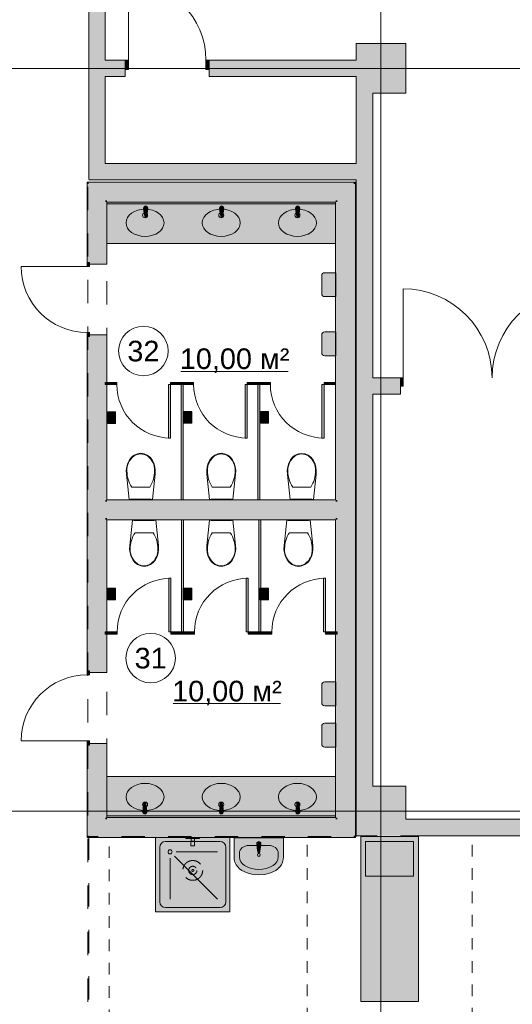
# Model space of a CAD drawing. Header units: millimetres. Extents: x -14761 to 157739, y -22400 to 107990.
# Tile 236 of 256: x 76623 to 82591, y 51657 to 63590. Entities that reach past the tile are written whole.
import ezdxf

# ---------------------------------------------------------------- set-up
doc = ezdxf.new("R2010")
doc.units = ezdxf.units.MM
doc.header["$MEASUREMENT"] = 0
for name, pattern in [('короткая штриховая', [282.222222, 141.111111, -141.111111]), ('Невидимая', [391.222223, 282.222223, -109]), ('Штриховая', [564.444447, 282.222223, -282.222223])]:
    doc.linetypes.add(name, pattern=pattern)
for name, color, linetype in [('Интерьер - Мебель', 7, 'Continuous'), ('Интерьер - Оборудование', 7, 'Continuous'), ('Интерьер - Сантехника', 7, 'Continuous'), ('Конструктив - Колонны', 7, 'Continuous'), ('Конструктив - Стены Блок 200 нов', 7, 'Continuous'), ('Конструктив - Стены Внутр сущ.', 7, 'Continuous'), ('Элемент Модели - Зона', 7, 'Continuous'), ('Элемент Модели - Оси', 7, 'Continuous')]:
    doc.layers.add(name, color=color, linetype=linetype)
doc.styles.add('СГЕНЕРИР_СТИЛЬ_1', font='txt')

msp = doc.modelspace()

# ---------------------------------------------------------------- hatches: boundary and pattern name
at = {"layer": 'Интерьер - Мебель', "linetype": 'Continuous', "lineweight": 0, "true_color": 0xffffff}
for points in [[(80754, 51691), (81454, 51691), (81454, 53691), (80754, 53691)], [(80814, 53211), (81394, 53211), (81394, 53631), (80814, 53631)]]:
    msp.add_hatch(color=7, dxfattribs=at).paths.add_polyline_path(points)
at = {"layer": 'Интерьер - Оборудование', "linetype": 'Continuous', "lineweight": 0, "true_color": 0xe5e5e5}
for points in [[(78125, 61309), (78129, 61267, 0.12102), (78132, 61258), (78139, 61205, 0.882566), (78161, 61205), (78168, 61258, 0.12102), (78171, 61267), (78175, 61309, 1)], [(79045, 61309), (79049, 61267, 0.12102), (79052, 61258), (79059, 61205, 0.882566), (79081, 61205), (79088, 61258, 0.12102), (79091, 61267), (79095, 61309, 1)], [(79965, 61309), (79969, 61267, 0.12102), (79972, 61258), (79979, 61205, 0.882566), (80001, 61205), (80008, 61258, 0.12102), (80011, 61267), (80015, 61309, 1)], [(78114, 53990, 1), (78164, 53990), (78160, 54032, 0.12102), (78157, 54041), (78150, 54094, 0.882566), (78128, 54094), (78121, 54041, 0.12102), (78118, 54032)], [(79042, 53990, 1), (79092, 53990), (79088, 54032, 0.12102), (79085, 54041), (79078, 54094, 0.882566), (79056, 54094), (79049, 54041, 0.12102), (79046, 54032)], [(79967, 53990, 1), (80017, 53990), (80013, 54032, 0.12102), (80010, 54041), (80003, 54094, 0.882566), (79981, 54094), (79975, 54041, 0.12102), (79971, 54032)], [(79495, 53605), (79499, 53563, 0.12102), (79502, 53554), (79509, 53501, 0.882566), (79531, 53501), (79538, 53554, 0.12102), (79541, 53563), (79545, 53605, 1)]]:
    msp.add_hatch(color=254, dxfattribs=at).paths.add_polyline_path(points)
at = {"layer": 'Интерьер - Оборудование', "linetype": 'Continuous', "lineweight": 0, "true_color": 0x7f7f7f}
for points in [[(77660, 59195), (77660, 59170), (77800, 59170), (77800, 59195)], [(78450, 59195), (78450, 59170), (78590, 59170), (78590, 59195)], [(78590, 59195), (78590, 59170), (78730, 59170), (78730, 59195)], [(79380, 59195), (79380, 59170), (79520, 59170), (79520, 59195)], [(79520, 59195), (79520, 59170), (79660, 59170), (79660, 59195)], [(80310, 59195), (80310, 59170), (80450, 59170), (80450, 59195)], [(78425, 59170), (78425, 58520), (78450, 58520), (78450, 59170)], [(78578, 57770), (78603, 57770), (78603, 59170), (78578, 59170)], [(79355, 59170), (79355, 58520), (79380, 58520), (79380, 59170)], [(79508, 57770), (79533, 57770), (79533, 59170), (79508, 59170)], [(80285, 59170), (80285, 58520), (80310, 58520), (80310, 59170)], [(78584, 57530), (78584, 56170), (78609, 56170), (78609, 57530)], [(79521, 57530), (79521, 56170), (79546, 56170), (79546, 57530)], [(78428, 56170), (78453, 56170), (78453, 56820), (78428, 56820)], [(79365, 56170), (79390, 56170), (79390, 56820), (79365, 56820)], [(80302, 56170), (80327, 56170), (80327, 56820), (80302, 56820)], [(77660, 56145), (77803, 56145), (77803, 56170), (77660, 56170)], [(78453, 56145), (78597, 56145), (78597, 56170), (78453, 56170)], [(78597, 56145), (78740, 56145), (78740, 56170), (78597, 56170)], [(79390, 56145), (79533, 56145), (79533, 56170), (79390, 56170)], [(79533, 56145), (79677, 56145), (79677, 56170), (79533, 56170)], [(80327, 56145), (80470, 56145), (80470, 56170), (80327, 56170)]]:
    msp.add_hatch(color=8, dxfattribs=at).paths.add_polyline_path(points)
at = {"layer": 'Интерьер - Сантехника', "linetype": 'Continuous', "lineweight": 0, "true_color": 0xffffff}
for points in [[(77680, 60879), (80450, 60879), (80450, 61379), (77680, 61379)], [(80452, 60234), (80452, 60524), (80319, 60524, 0.414214), (80282, 60488), (80282, 60270, 0.414214), (80319, 60234)], [(80452, 59516), (80452, 59806), (80319, 59806, 0.414214), (80282, 59770), (80282, 59553, 0.414214), (80319, 59516)], [(77785, 58838), (77690, 58838), (77690, 58833), (77682, 58833), (77682, 58838), (77680, 58838), (77680, 58698), (77682, 58698), (77682, 58703), (77690, 58703), (77690, 58698), (77785, 58698)], [(78708, 58840), (78613, 58840), (78613, 58835), (78605, 58835), (78605, 58840), (78603, 58840), (78603, 58700), (78605, 58700), (78605, 58705), (78613, 58705), (78613, 58700), (78708, 58700)], [(79638, 58840), (79543, 58840), (79543, 58835), (79535, 58835), (79535, 58840), (79533, 58840), (79533, 58700), (79535, 58700), (79535, 58705), (79543, 58705), (79543, 58700), (79638, 58700)], [(77785, 56700), (77690, 56700), (77690, 56695), (77682, 56695), (77682, 56700), (77680, 56700), (77680, 56560), (77682, 56560), (77682, 56565), (77690, 56565), (77690, 56560), (77785, 56560)], [(78708, 56701), (78613, 56701), (78613, 56696), (78605, 56696), (78605, 56701), (78603, 56701), (78603, 56561), (78605, 56561), (78605, 56566), (78613, 56566), (78613, 56561), (78708, 56561)], [(79638, 56701), (79543, 56701), (79543, 56696), (79535, 56696), (79535, 56701), (79533, 56701), (79533, 56561), (79535, 56561), (79535, 56566), (79543, 56566), (79543, 56561), (79638, 56561)], [(80452, 55275), (80452, 55565), (80319, 55565, 0.414214), (80282, 55529), (80282, 55311, 0.414214), (80319, 55275)], [(80452, 54775), (80452, 55065), (80319, 55065, 0.414214), (80282, 55028), (80282, 54811, 0.414214), (80319, 54775)], [(77680, 54420), (77680, 53920), (80450, 53920), (80450, 54420)], [(78270, 53680), (78270, 52780), (79170, 52780), (79170, 53680)], [(78637, 53680), (78637, 53665), (78700, 53665), (78700, 53635), (78698, 53635), (78698, 53580), (78742, 53580), (78742, 53635), (78740, 53635), (78740, 53665), (78803, 53665), (78803, 53680)], [(79220, 53675), (79220, 53446), (79223, 53412), (79231, 53380), (79245, 53349), (79264, 53322), (79288, 53298), (79315, 53279), (79380, 53249), (79449, 53231), (79520, 53225), (79591, 53231), (79660, 53249), (79725, 53279), (79752, 53298), (79775, 53322), (79794, 53349), (79808, 53380), (79817, 53412), (79820, 53446), (79820, 53675)]]:
    msp.add_hatch(color=7, dxfattribs=at).paths.add_polyline_path(points)
at = {"layer": 'Конструктив - Колонны', "linetype": 'Continuous', "lineweight": 0, "true_color": 0x000000}
for points in [[(80700, 63300), (80700, 63100), (80900, 63100), (80900, 62900), (80900, 62700), (81300, 62700), (81300, 63300)], [(80900, 63100), (80700, 62900), (80900, 62900)], [(80900, 63100), (80700, 63100), (80700, 62900)], [(80900, 62900), (80700, 62900), (80700, 62700), (80900, 62700)], [(80700, 54300), (80700, 53700), (80900, 53900), (80900, 54300)], [(81300, 54300), (80900, 54300), (80900, 53900), (81300, 53900)], [(80900, 53900), (80700, 53700), (80900, 53700)], [(80900, 53900), (80900, 53700), (81300, 53700), (81300, 53900)]]:
    msp.add_hatch(color=18, dxfattribs=at).paths.add_polyline_path(points)
at = {"layer": 'Конструктив - Стены Блок 200 нов', "linetype": 'Continuous', "lineweight": 0, "true_color": 0x000000}
for points in [[(77440, 61619), (77460, 61599), (77460, 61619)], [(77440, 61599), (77460, 61599), (77440, 61619)], [(77460, 61599), (77440, 61599), (77440, 60649), (77460, 60649)], [(80670, 61619), (77460, 61619), (77460, 61599), (80670, 61599)], [(77460, 61599), (77660, 61399), (77660, 61599)], [(77660, 61399), (77460, 61599), (77460, 61399)], [(77660, 61599), (77660, 61399), (80470, 61399), (80470, 61599)], [(80470, 61599), (80470, 61399), (80670, 61599)], [(80470, 61399), (80670, 61399), (80670, 61599)], [(80670, 61619), (80670, 61599), (80690, 61619)], [(80670, 61599), (80690, 61599), (80690, 61619)], [(80690, 61599), (80670, 61599), (80670, 53700), (80690, 53700)], [(77460, 60649), (77470, 60649), (77660, 60649), (77660, 61399), (77460, 61399)], [(77660, 61399), (77680, 61379), (77680, 61399)], [(77680, 61379), (77660, 61399), (77660, 61379)], [(77660, 61379), (77660, 60649), (77680, 60649), (77680, 61379)], [(80450, 61399), (77680, 61399), (77680, 61379), (80450, 61379)], [(80450, 61399), (80450, 61379), (80470, 61399)], [(80450, 61379), (80470, 61379), (80470, 61399)], [(80470, 57770), (80470, 61379), (80450, 61379), (80450, 57770)], [(80670, 57750), (80670, 61399), (80470, 61399), (80470, 57750)], [(77680, 60629), (77680, 60649), (77660, 60649), (77470, 60649), (77470, 60629)], [(77460, 59749), (77440, 59749), (77440, 55699), (77460, 55699)], [(77460, 57750), (77660, 57750), (77660, 59749), (77470, 59749), (77460, 59749)], [(77680, 59749), (77680, 59769), (77470, 59769), (77470, 59749), (77660, 59749)], [(77660, 57770), (77680, 57770), (77680, 59749), (77660, 59749)], [(77680, 57750), (77680, 57770), (77660, 57770), (77660, 57750)], [(80450, 57770), (77680, 57770), (77680, 57750), (80450, 57750)], [(80470, 57750), (80470, 57770), (80450, 57770), (80450, 57750)], [(77660, 57550), (77660, 57750), (77460, 57750), (77460, 57550)], [(77680, 57550), (77680, 57750), (77660, 57750), (77660, 57550)], [(77680, 57550), (80450, 57550), (80450, 57750), (77680, 57750)], [(80470, 57550), (80470, 57750), (80450, 57750), (80450, 57550)], [(80670, 57550), (80670, 57750), (80470, 57750), (80470, 57550)], [(77460, 55699), (77470, 55699), (77660, 55699), (77660, 57550), (77460, 57550)], [(77680, 57530), (77680, 57550), (77660, 57550), (77660, 57530)], [(77680, 57530), (77660, 57530), (77660, 55699), (77680, 55699)], [(77680, 57530), (80450, 57530), (80450, 57550), (77680, 57550)], [(80470, 57530), (80470, 57550), (80450, 57550), (80450, 57530)], [(80470, 53920), (80470, 57530), (80450, 57530), (80450, 53920)], [(80670, 53900), (80670, 57550), (80470, 57550), (80470, 53900)], [(77680, 55699), (77660, 55699), (77470, 55699), (77470, 55679), (77680, 55679)], [(77440, 53700), (77460, 53700), (77460, 54799), (77440, 54799)], [(77460, 54799), (77460, 53900), (77660, 53900), (77660, 54799), (77470, 54799)], [(77680, 54819), (77470, 54819), (77470, 54799), (77660, 54799), (77680, 54799)], [(77660, 54799), (77660, 53920), (77680, 53920), (77680, 54799)], [(77660, 53900), (77460, 53700), (77660, 53700)], [(77460, 53900), (77460, 53700), (77660, 53900)], [(77680, 53920), (77660, 53900), (77680, 53900)], [(77660, 53920), (77660, 53900), (77680, 53920)], [(80470, 53900), (77660, 53900), (77660, 53700), (80470, 53700)], [(80450, 53920), (77680, 53920), (77680, 53900), (80450, 53900)], [(80470, 53920), (80450, 53920), (80470, 53900)], [(80450, 53900), (80470, 53900), (80450, 53920)], [(80670, 53900), (80470, 53900), (80670, 53700)], [(80470, 53700), (80670, 53700), (80470, 53900)], [(77460, 53700), (77440, 53680), (77460, 53680)], [(77460, 53700), (77440, 53700), (77440, 53680)], [(80670, 53700), (77460, 53700), (77460, 53680), (80670, 53680)], [(80690, 53700), (80670, 53700), (80690, 53680)], [(80670, 53700), (80670, 53680), (80690, 53680)]]:
    msp.add_hatch(color=18, dxfattribs=at).paths.add_polyline_path(points)
at = {"layer": 'Конструктив - Стены Блок 200 нов', "linetype": 'Continuous', "lineweight": 0, "true_color": 0x7f7f7f}
for points in [[(77440, 60649), (77440, 60599), (77470, 60599), (77470, 60649)], [(77470, 59749), (77470, 59799), (77440, 59799), (77440, 59749)], [(77470, 55699), (77440, 55699), (77440, 55649), (77470, 55649)], [(77440, 54799), (77470, 54799), (77470, 54849), (77440, 54849)]]:
    msp.add_hatch(color=8, dxfattribs=at).paths.add_polyline_path(points)
at = {"layer": 'Конструктив - Стены Внутр сущ.', "linetype": 'Continuous', "lineweight": 0, "true_color": 0x000000}
for points in [[(77660, 61849), (77660, 67850), (77460, 67850), (77460, 61849)], [(77455, 63100), (77455, 62900), (77460, 62900), (77460, 63100)], [(77660, 63100), (77660, 62900), (77900, 62900), (77900, 63100)], [(80700, 63100), (78920, 63100), (78920, 62900), (80700, 62900)], [(80700, 54300), (80900, 54300), (80900, 62700), (80700, 62700)], [(77660, 61849), (77460, 61649), (77660, 61649)], [(77460, 61849), (77460, 61649), (77660, 61849)], [(77660, 61649), (80700, 61649), (80700, 61849), (77660, 61849)], [(80900, 59250), (80900, 59050), (81235, 59050), (81235, 59250)], [(81300, 53700), (89350, 53700), (89350, 53900), (81300, 53900)], [(80700, 53695), (80900, 53695), (80900, 53700), (80700, 53700)]]:
    msp.add_hatch(color=18, dxfattribs=at).paths.add_polyline_path(points)
at = {"layer": 'Конструктив - Стены Внутр сущ.', "linetype": 'Continuous', "lineweight": 0, "true_color": 0x7f7f7f}
for points in [[(77900, 63100), (77900, 62985), (77940, 62985), (77940, 63100)], [(78920, 62985), (78920, 63100), (78880, 63100), (78880, 62985)], [(81235, 59250), (81235, 59150), (81267, 59150), (81267, 59250)]]:
    msp.add_hatch(color=8, dxfattribs=at).paths.add_polyline_path(points)

# ---------------------------------------------------------------- linework, layer by layer
at = {"layer": 'Интерьер - Мебель', "color": 7, "linetype": 'короткая штриховая', "lineweight": 15}
for p, q in [((77708, 48633), (77708, 53700)), ((80105, 51191), (80105, 53700)), ((82104, 51191), (82104, 53700))]:
    msp.add_line(p, q, dxfattribs=at)
at = {"layer": 'Интерьер - Мебель', "color": 7, "linetype": 'Continuous', "lineweight": 15, "flags": 128}
for points in [[(80754, 51691), (81454, 51691), (81454, 53691), (80754, 53691)], [(80814, 53211), (81394, 53211), (81394, 53631), (80814, 53631)]]:
    msp.add_lwpolyline(points, close=True, dxfattribs=at)
at = {"layer": 'Интерьер - Оборудование', "color": 7, "linetype": 'Continuous', "lineweight": 15}
for p, q in [((78136, 61269), (78136, 61284)), ((78136, 61284), (78163, 61284)), ((78163, 61284), (78163, 61269)), ((79057, 61269), (79057, 61284)), ((79057, 61284), (79084, 61284)), ((79084, 61284), (79084, 61269)), ((79976, 61269), (79976, 61284)), ((79976, 61284), (80004, 61284)), ((80004, 61284), (80004, 61269)), ((78450, 59195), (78450, 59170)), ((78590, 59195), (78450, 59195)), ((78730, 59195), (78590, 59195)), ((78730, 59170), (78730, 59195)), ((79380, 59195), (79380, 59170)), ((79520, 59195), (79380, 59195)), ((79660, 59195), (79520, 59195)), ((79660, 59170), (79660, 59195)), ((78450, 59170), (78590, 59170)), ((78590, 59170), (78730, 59170)), ((79380, 59170), (79520, 59170)), ((79520, 59170), (79660, 59170)), ((78453, 56145), (78453, 56170)), ((78453, 56170), (78597, 56170)), ((78597, 56145), (78453, 56145)), ((78597, 56170), (78740, 56170)), ((78740, 56145), (78597, 56145)), ((78740, 56170), (78740, 56145)), ((79390, 56145), (79390, 56170)), ((79390, 56170), (79533, 56170)), ((79533, 56145), (79390, 56145)), ((79533, 56170), (79677, 56170)), ((79677, 56145), (79533, 56145)), ((79677, 56170), (79677, 56145)), ((78126, 54030), (78126, 54015)), ((78126, 54015), (78153, 54015)), ((78153, 54015), (78153, 54030)), ((79053, 54030), (79053, 54015)), ((79053, 54015), (79081, 54015)), ((79081, 54015), (79081, 54030)), ((79979, 54030), (79979, 54015)), ((79979, 54015), (80006, 54015)), ((80006, 54015), (80006, 54030)), ((79506, 53565), (79506, 53580)), ((79506, 53580), (79533, 53580)), ((79533, 53580), (79533, 53565))]:
    msp.add_line(p, q, dxfattribs=at)
at = {"layer": 'Интерьер - Оборудование', "color": 7, "linetype": 'Continuous', "lineweight": 15, "flags": 128}
for points in [[(78125, 61309), (78129, 61267, 0.12102), (78132, 61258), (78139, 61205, 0.882566), (78161, 61205), (78168, 61258, 0.12102), (78171, 61267), (78175, 61309, 1)], [(79045, 61309), (79049, 61267, 0.12102), (79052, 61258), (79059, 61205, 0.882566), (79081, 61205), (79088, 61258, 0.12102), (79091, 61267), (79095, 61309, 1)], [(79965, 61309), (79969, 61267, 0.12102), (79972, 61258), (79979, 61205, 0.882566), (80001, 61205), (80008, 61258, 0.12102), (80011, 61267), (80015, 61309, 1)], [(78114, 53990), (78118, 54032, -0.12102), (78121, 54041), (78128, 54094, -0.882566), (78150, 54094), (78157, 54041, -0.12102), (78160, 54032), (78164, 53990, -1)], [(79042, 53990), (79046, 54032, -0.12102), (79049, 54041), (79056, 54094, -0.882566), (79078, 54094), (79085, 54041, -0.12102), (79088, 54032), (79092, 53990, -1)], [(79967, 53990), (79971, 54032, -0.12102), (79975, 54041), (79981, 54094, -0.882566), (80003, 54094), (80010, 54041, -0.12102), (80013, 54032), (80017, 53990, -1)], [(79495, 53605), (79499, 53563, 0.12102), (79502, 53554), (79509, 53501, 0.882566), (79531, 53501), (79538, 53554, 0.12102), (79541, 53563), (79545, 53605, 1)]]:
    msp.add_lwpolyline(points, format="xyb", close=True, dxfattribs=at)
for points in [[(77660, 59195), (77660, 59170), (77800, 59170), (77800, 59195)], [(80310, 59195), (80310, 59170), (80450, 59170), (80450, 59195)], [(78425, 59170), (78425, 58520), (78450, 58520), (78450, 59170)], [(78578, 57770), (78603, 57770), (78603, 59170), (78578, 59170)], [(79355, 59170), (79355, 58520), (79380, 58520), (79380, 59170)], [(79508, 57770), (79533, 57770), (79533, 59170), (79508, 59170)], [(80285, 59170), (80285, 58520), (80310, 58520), (80310, 59170)], [(78584, 57530), (78609, 57530), (78609, 56170), (78584, 56170)], [(79521, 57530), (79546, 57530), (79546, 56170), (79521, 56170)], [(78428, 56170), (78428, 56820), (78453, 56820), (78453, 56170)], [(79365, 56170), (79365, 56820), (79390, 56820), (79390, 56170)], [(80302, 56170), (80302, 56820), (80327, 56820), (80327, 56170)], [(77660, 56145), (77660, 56170), (77803, 56170), (77803, 56145)], [(80327, 56145), (80327, 56170), (80470, 56170), (80470, 56145)]]:
    msp.add_lwpolyline(points, close=True, dxfattribs=at)
at = {"layer": 'Интерьер - Оборудование', "color": 7, "linetype": 'Continuous', "lineweight": 15}
for centre, radius, start, end in [((78150, 61269), 21.1, 212.771, 327.229), ((78150, 61269), 13.6, 180, 0), ((79070, 61269), 21.1, 212.771, 327.229), ((79070, 61269), 13.6, 180, 0), ((79990, 61269), 21.1, 212.771, 327.229), ((79990, 61269), 13.6, 180, 0), ((78450, 59170), 650, 180, 270), ((79380, 59170), 650, 180, 270), ((80310, 59170), 650, 180, 270), ((78453, 56170), 650, 90, 180), ((79390, 56170), 650, 90, 180), ((80327, 56170), 650, 90, 180), ((78139, 54030), 21.1, 32.771, 147.229), ((78139, 54030), 13.6, 0, 180), ((79067, 54030), 21.1, 32.771, 147.229), ((79067, 54030), 13.6, 0, 180), ((79992, 54030), 21.1, 32.771, 147.229), ((79992, 54030), 13.6, 0, 180), ((79520, 53565), 21.1, 212.771, 327.229), ((79520, 53565), 13.6, 180, 0)]:
    msp.add_arc(centre, radius, start, end, dxfattribs=at)
at = {"layer": 'Интерьер - Сантехника', "color": 7, "linetype": 'Continuous', "lineweight": 15}
for p, q in [((77680, 61379), (80450, 61379)), ((77680, 60879), (77680, 61379)), ((77680, 61359), (80450, 61359)), ((80450, 60879), (80450, 61379)), ((77680, 60879), (80450, 60879)), ((77682, 58838), (77682, 58698)), ((77690, 58838), (77690, 58698)), ((78605, 58840), (78605, 58700)), ((78613, 58840), (78613, 58700)), ((79535, 58840), (79535, 58700)), ((79543, 58840), (79543, 58700)), ((77981, 57926), (78090, 57926)), ((78090, 57926), (78199, 57926)), ((78956, 57926), (79065, 57926)), ((79065, 57926), (79174, 57926)), ((80040, 57925), (79931, 57925)), ((80149, 57925), (80040, 57925)), ((78021, 57373), (78130, 57373)), ((78130, 57373), (78239, 57373)), ((78956, 57373), (79065, 57373)), ((79065, 57373), (79174, 57373)), ((80000, 57373), (79891, 57373)), ((80109, 57373), (80000, 57373)), ((77682, 56700), (77682, 56560)), ((77690, 56700), (77690, 56560)), ((78605, 56701), (78605, 56561)), ((78613, 56701), (78613, 56561)), ((79535, 56701), (79535, 56561)), ((79543, 56701), (79543, 56561)), ((77680, 54420), (80450, 54420)), ((77680, 54420), (77680, 53920)), ((80450, 54420), (80450, 53920)), ((77680, 53940), (80450, 53940)), ((77680, 53920), (80450, 53920)), ((79050, 53630), (78390, 53630)), ((78700, 53665), (78740, 53665)), ((78700, 53635), (78740, 53635)), ((79639, 53583), (79401, 53583)), ((78320, 53560), (78320, 52900)), ((78520, 53505), (79020, 53505)), ((79120, 52900), (79120, 53560)), ((79285, 53492), (79285, 53446)), ((79755, 53492), (79755, 53446)), ((78445, 53430), (78445, 52930)), ((78498, 53452), (79020, 52930)), ((78390, 52830), (79050, 52830))]:
    msp.add_line(p, q, dxfattribs=at)
at = {"layer": 'Интерьер - Сантехника', "color": 7, "linetype": 'Continuous', "lineweight": 15, "flags": 128}
for points in [[(80452, 60234), (80319, 60234, -0.414214), (80282, 60270), (80282, 60488, -0.414214), (80319, 60524), (80452, 60524)], [(80452, 59516), (80319, 59516, -0.414214), (80282, 59553), (80282, 59770, -0.414214), (80319, 59806), (80452, 59806)], [(80452, 55275), (80319, 55275, -0.414214), (80282, 55311), (80282, 55529, -0.414214), (80319, 55565), (80452, 55565)], [(80452, 54775), (80319, 54775, -0.414214), (80282, 54811), (80282, 55028, -0.414214), (80319, 55065), (80452, 55065)]]:
    msp.add_lwpolyline(points, format="xyb", close=True, dxfattribs=at)
for points in [[(77785, 58838), (77785, 58698), (77690, 58698), (77690, 58703), (77682, 58703), (77682, 58698), (77680, 58698), (77680, 58838), (77682, 58838), (77682, 58833), (77690, 58833), (77690, 58838)], [(78708, 58840), (78708, 58700), (78613, 58700), (78613, 58705), (78605, 58705), (78605, 58700), (78603, 58700), (78603, 58840), (78605, 58840), (78605, 58835), (78613, 58835), (78613, 58840)], [(79638, 58840), (79638, 58700), (79543, 58700), (79543, 58705), (79535, 58705), (79535, 58700), (79533, 58700), (79533, 58840), (79535, 58840), (79535, 58835), (79543, 58835), (79543, 58840)], [(78259, 58171), (78247, 58215), (78228, 58256), (78202, 58288), (78169, 58313), (78131, 58329), (78090, 58335), (78049, 58329), (78011, 58313), (77978, 58288), (77952, 58256), (77933, 58215), (77921, 58171), (77915, 58126), (77917, 58081), (77949, 57775), (78231, 57775), (78263, 58081), (78265, 58126)], [(79235, 58171), (79222, 58215), (79203, 58256), (79178, 58288), (79144, 58313), (79106, 58329), (79065, 58335), (79024, 58329), (78986, 58313), (78953, 58288), (78927, 58256), (78908, 58215), (78896, 58171), (78890, 58126), (78892, 58081), (78924, 57775), (79206, 57775), (79238, 58081), (79240, 58126)], [(79871, 58170), (79883, 58214), (79902, 58255), (79928, 58287), (79961, 58312), (79999, 58328), (80040, 58334), (80081, 58328), (80119, 58312), (80152, 58287), (80178, 58255), (80197, 58214), (80209, 58170), (80215, 58125), (80213, 58080), (80181, 57774), (79899, 57774), (79867, 58080), (79865, 58125)], [(77967, 57775), (78213, 57775), (78213, 57780), (77967, 57780)], [(78942, 57775), (79188, 57775), (79188, 57780), (78942, 57780)], [(80163, 57774), (79917, 57774), (79917, 57779), (80163, 57779)], [(78299, 57128), (78287, 57084), (78268, 57043), (78242, 57011), (78209, 56986), (78171, 56970), (78130, 56964), (78089, 56970), (78051, 56986), (78018, 57011), (77992, 57043), (77973, 57084), (77961, 57128), (77955, 57173), (77957, 57218), (77989, 57525), (78271, 57525), (78303, 57218), (78305, 57173)], [(78007, 57525), (78253, 57525), (78253, 57520), (78007, 57520)], [(79235, 57128), (79222, 57084), (79203, 57043), (79178, 57011), (79144, 56986), (79106, 56970), (79065, 56964), (79024, 56970), (78986, 56986), (78953, 57011), (78927, 57043), (78908, 57084), (78896, 57128), (78890, 57173), (78892, 57218), (78924, 57525), (79206, 57525), (79238, 57218), (79240, 57173)], [(78942, 57525), (79188, 57525), (79188, 57520), (78942, 57520)], [(79831, 57128), (79843, 57084), (79862, 57043), (79888, 57011), (79921, 56986), (79959, 56970), (80000, 56964), (80041, 56970), (80079, 56986), (80112, 57011), (80138, 57043), (80157, 57084), (80169, 57128), (80175, 57173), (80173, 57218), (80141, 57525), (79859, 57525), (79827, 57218), (79825, 57173)], [(80123, 57525), (79877, 57525), (79877, 57520), (80123, 57520)], [(77785, 56700), (77785, 56560), (77690, 56560), (77690, 56565), (77682, 56565), (77682, 56560), (77680, 56560), (77680, 56700), (77682, 56700), (77682, 56695), (77690, 56695), (77690, 56700)], [(78708, 56701), (78708, 56561), (78613, 56561), (78613, 56566), (78605, 56566), (78605, 56561), (78603, 56561), (78603, 56701), (78605, 56701), (78605, 56696), (78613, 56696), (78613, 56701)], [(79638, 56701), (79638, 56561), (79543, 56561), (79543, 56566), (79535, 56566), (79535, 56561), (79533, 56561), (79533, 56701), (79535, 56701), (79535, 56696), (79543, 56696), (79543, 56701)], [(78270, 53680), (78270, 52780), (79170, 52780), (79170, 53680)], [(78637, 53680), (78637, 53665), (78700, 53665), (78700, 53635), (78698, 53635), (78698, 53580), (78742, 53580), (78742, 53635), (78740, 53635), (78740, 53665), (78803, 53665), (78803, 53680)], [(79220, 53675), (79220, 53446), (79223, 53412), (79231, 53380), (79245, 53349), (79264, 53322), (79288, 53298), (79315, 53279), (79380, 53249), (79449, 53231), (79520, 53225), (79591, 53231), (79660, 53249), (79725, 53279), (79752, 53298), (79775, 53322), (79794, 53349), (79808, 53380), (79817, 53412), (79820, 53446), (79820, 53675)]]:
    msp.add_lwpolyline(points, close=True, dxfattribs=at)
at = {"layer": 'Интерьер - Сантехника', "color": 7, "linetype": 'Continuous', "lineweight": 15}
for centre, radius in [((78142, 61220), 30), ((79065, 61220), 30), ((79988, 61220), 30), ((78142, 54079), 30), ((79065, 54079), 30), ((79988, 54079), 30), ((78445, 53505), 25), ((79520, 53468), 17.5)]:
    msp.add_circle(centre, radius, dxfattribs=at)
at = {"layer": 'Интерьер - Сантехника', "color": 7, "linetype": 'Невидимая', "lineweight": 15}
for radius in [120, 50, 12]:
    msp.add_circle((78720, 53280), radius, dxfattribs=at)
at = {"layer": 'Интерьер - Сантехника', "color": 7, "linetype": 'Continuous', "lineweight": 15}
for centre, start, end in [((78390, 53560), 90, 180), ((79050, 53560), 0, 90), ((78390, 52900), 180, 270), ((79050, 52900), 270, 0)]:
    msp.add_arc(centre, 70, start, end, dxfattribs=at)
for centre in [(78142, 61129), (79065, 61129), (79988, 61129), (78142, 54170), (79065, 54170), (79988, 54170)]:
    msp.add_ellipse(centre, major_axis=(230, 0), ratio=0.717391, dxfattribs=at)
for centre, major_axis, ratio, start_param, end_param in [((78179, 58135), (257, 0), 0.875546, 2.296732, 3.19732), ((78091, 58206), (139, 0), 0.875546, 1.576657, 2.203301), ((78089, 58206), (139, 0), 0.875546, 0.938292, 1.564936), ((78001, 58135), (257, 0), 0.875546, 6.227454, 7.128043), ((79155, 58135), (257, 0), 0.875546, 2.296732, 3.19732), ((79066, 58206), (139, 0), 0.875546, 1.576657, 2.203301), ((79064, 58206), (139, 0), 0.875546, 0.938292, 1.564936), ((78976, 58135), (257, 0), 0.875546, 6.227454, 7.128043), ((80129, 58134), (257, 0), 0.875546, 2.296735, 3.197324), ((80041, 58205), (139, 0), 0.875546, 1.576657, 2.203301), ((80039, 58205), (139, 0), 0.875546, 0.938292, 1.564935), ((79951, 58134), (257, 0), 0.875546, 6.227458, 7.128046), ((78348, 58114), (425, 0), 0.875546, 3.117975, 3.670995), ((77832, 58114), (425, 0), 0.875546, 5.753781, 6.306801), ((79323, 58114), (425, 0), 0.875546, 3.117975, 3.670995), ((78807, 58114), (425, 0), 0.875546, 5.753781, 6.306801), ((80298, 58113), (425, 0), 0.875546, 3.117977, 3.670997), ((79782, 58113), (425, 0), 0.875546, 5.753783, 6.306803), ((78388, 57185), (425, 0), 0.875546, 2.61219, 3.165211), ((77872, 57185), (425, 0), 0.875546, 6.259569, 6.81259), ((79323, 57185), (425, 0), 0.875546, 2.61219, 3.165211), ((78807, 57185), (425, 0), 0.875546, 6.259569, 6.81259), ((80258, 57185), (425, 0), 0.875546, 2.612188, 3.165208), ((79742, 57185), (425, 0), 0.875546, 6.259567, 6.812588), ((78219, 57164), (257, 0), 0.875546, 3.085865, 3.986454), ((78041, 57164), (257, 0), 0.875546, 5.438328, 6.338917), ((79155, 57164), (257, 0), 0.875546, 3.085865, 3.986454), ((78976, 57164), (257, 0), 0.875546, 5.438328, 6.338917), ((80089, 57164), (257, 0), 0.875546, 3.085861, 3.98645), ((79911, 57164), (257, 0), 0.875546, 5.438324, 6.338913), ((78131, 57093), (139, 0), 0.875546, 4.079884, 4.706528), ((78129, 57093), (139, 0), 0.875546, 4.71825, 5.344893), ((79066, 57093), (139, 0), 0.875546, 4.079884, 4.706528), ((79064, 57093), (139, 0), 0.875546, 4.71825, 5.344893), ((80001, 57093), (139, 0), 0.875546, 4.079884, 4.706528), ((79999, 57093), (139, 0), 0.875546, 4.71825, 5.344894), ((79401, 53492), (116, 0), 0.783646, 1.570796, 3.141593), ((79639, 53492), (116, 0), 0.783646, 0, 1.570796), ((79401, 53446), (0, 121), 0.956522, 1.570796, 2.644618), ((79520, 53675), (0, 382), 0.956522, 2.644618, 3.638567), ((79639, 53446), (0, 121), 0.956522, 3.638567, 4.712389)]:
    msp.add_ellipse(centre, major_axis=major_axis, ratio=ratio, start_param=start_param, end_param=end_param, dxfattribs=at)
at = {"layer": 'Конструктив - Колонны', "color": 7, "linetype": 'Continuous', "lineweight": 15}
for p, q in [((81000, 63080), (81000, 63380)), ((80920, 63000), (80620, 63000)), ((81000, 62920), (81000, 62620)), ((81080, 63000), (81380, 63000)), ((81000, 54080), (81000, 54380)), ((80920, 54000), (80620, 54000)), ((81080, 54000), (81380, 54000)), ((81000, 53920), (81000, 53620))]:
    msp.add_line(p, q, dxfattribs=at)
at = {"layer": 'Конструктив - Колонны', "color": 7, "linetype": 'Continuous', "lineweight": 15, "flags": 128}
for points in [[(80900, 62700), (81300, 62700), (81300, 63300), (80700, 63300), (80700, 63100)], [(80700, 62900), (80700, 62700)], [(80700, 54300), (80700, 53700)], [(81300, 53900), (81300, 54300), (80900, 54300)]]:
    msp.add_lwpolyline(points, dxfattribs=at)
at = {"layer": 'Конструктив - Колонны', "color": 7, "linetype": 'Continuous', "lineweight": 15}
for p in [(81000, 63000), (81000, 54000)]:
    msp.add_point(p, dxfattribs=at)
at = {"layer": 'Конструктив - Стены Блок 200 нов', "color": 7, "linetype": 'Continuous', "lineweight": 15}
for p, q in [((77440, 60649), (77460, 60649)), ((77440, 60649), (77440, 60599)), ((77470, 60649), (77440, 60649)), ((77440, 60649), (77460, 60649)), ((77440, 60649), (77460, 60649)), ((77460, 60649), (77470, 60649)), ((77460, 60649), (77470, 60649)), ((77460, 60649), (77470, 60649)), ((77470, 60599), (77470, 60649)), ((77470, 60629), (77680, 60629)), ((77470, 60629), (77680, 60629)), ((77680, 60649), (77680, 60629)), ((77680, 60649), (77680, 60629)), ((77440, 60599), (76640, 60599)), ((77440, 60599), (77470, 60599)), ((77470, 59799), (77440, 59799)), ((77440, 59799), (77440, 59749)), ((77470, 59749), (77470, 59799)), ((77440, 59749), (77460, 59749)), ((77440, 59749), (77470, 59749)), ((77440, 59749), (77460, 59749)), ((77440, 59749), (77460, 59749)), ((77460, 59749), (77470, 59749)), ((77460, 59749), (77470, 59749)), ((77460, 59749), (77470, 59749)), ((77470, 59769), (77680, 59769)), ((77470, 59769), (77680, 59769)), ((77680, 59749), (77680, 59769)), ((77680, 59749), (77680, 59769)), ((77440, 55699), (77460, 55699)), ((77440, 55649), (77440, 55699)), ((77440, 55699), (77470, 55699)), ((77440, 55699), (77460, 55699)), ((77440, 55699), (77460, 55699)), ((77470, 55649), (77440, 55649)), ((77460, 55699), (77470, 55699)), ((77460, 55699), (77470, 55699)), ((77460, 55699), (77470, 55699)), ((77470, 55699), (77470, 55649)), ((77470, 55679), (77680, 55679)), ((77470, 55679), (77680, 55679)), ((77680, 55699), (77680, 55679)), ((77680, 55699), (77680, 55679)), ((77440, 54849), (76640, 54849)), ((77440, 54799), (77440, 54849)), ((77440, 54849), (77470, 54849)), ((77440, 54799), (77460, 54799)), ((77470, 54799), (77440, 54799)), ((77440, 54799), (77460, 54799)), ((77440, 54799), (77460, 54799)), ((77460, 54799), (77470, 54799)), ((77460, 54799), (77470, 54799)), ((77460, 54799), (77470, 54799)), ((77470, 54849), (77470, 54799)), ((77470, 54819), (77680, 54819)), ((77470, 54819), (77680, 54819)), ((77680, 54799), (77680, 54819)), ((77680, 54799), (77680, 54819))]:
    msp.add_line(p, q, dxfattribs=at)
at = {"layer": 'Конструктив - Стены Блок 200 нов', "color": 7, "linetype": 'Continuous', "lineweight": 15, "flags": 128}
for points in [[(77440, 61619), (77460, 61619)], [(77440, 61619), (77440, 60649)], [(80670, 61619), (77460, 61619)], [(80690, 61619), (80670, 61619)], [(80690, 53700), (80690, 61619)], [(77680, 60649), (77680, 61379)], [(77680, 61379), (80450, 61379)], [(80450, 61379), (80450, 57770)], [(77440, 59749), (77440, 55699)], [(77680, 57770), (77680, 59749)], [(80450, 57770), (77680, 57770)], [(77680, 55699), (77680, 57530)], [(77680, 57530), (80450, 57530)], [(80450, 57530), (80450, 53920)], [(77440, 54799), (77440, 53680)], [(77680, 53920), (77680, 54799)], [(80450, 53920), (77680, 53920)], [(80690, 53680), (80690, 53700)], [(77440, 53680), (77460, 53680)], [(77460, 53680), (80690, 53680)]]:
    msp.add_lwpolyline(points, dxfattribs=at)
at = {"layer": 'Конструктив - Стены Блок 200 нов', "color": 7, "linetype": 'Continuous', "lineweight": 15}
for centre, start, end in [((77440, 60599), 180, 270), ((77440, 54849), 90, 180)]:
    msp.add_arc(centre, 800, start, end, dxfattribs=at)
at = {"layer": 'Конструктив - Стены Внутр сущ.', "color": 7, "linetype": 'Continuous', "lineweight": 15}
for p, q in [((77940, 63100), (77940, 64040)), ((77900, 63100), (77863, 63100)), ((77900, 63100), (77863, 63100)), ((77900, 63100), (77863, 63100)), ((77900, 63100), (77900, 62985)), ((77900, 63100), (77940, 63100)), ((77900, 62985), (77900, 63100)), ((77900, 63100), (77900, 62985)), ((77900, 63100), (77900, 62985)), ((77940, 63100), (77940, 62985)), ((78880, 62985), (78880, 63100)), ((78880, 63100), (78920, 63100)), ((78920, 63100), (78957, 63100)), ((78920, 63100), (78920, 62985)), ((78920, 63100), (78920, 62985)), ((78920, 63100), (78920, 62985)), ((78920, 63100), (78920, 62985)), ((78920, 63100), (78957, 63100)), ((78920, 63100), (78957, 63100)), ((77900, 62900), (77863, 62900)), ((77900, 62900), (77863, 62900)), ((77900, 62900), (77863, 62900)), ((77900, 62985), (77900, 62900)), ((77940, 62985), (77900, 62985)), ((77900, 62985), (77900, 62900)), ((77900, 62985), (77900, 62900)), ((78920, 62985), (78880, 62985)), ((78920, 62985), (78920, 62900)), ((78920, 62985), (78920, 62900)), ((78920, 62985), (78920, 62900)), ((78920, 62900), (78957, 62900)), ((78920, 62900), (78957, 62900)), ((78920, 62900), (78957, 62900)), ((81267, 59250), (81267, 60328)), ((81235, 59250), (81192, 59250)), ((81235, 59250), (81192, 59250)), ((81235, 59250), (81192, 59250)), ((81235, 59250), (81235, 59150)), ((81235, 59250), (81267, 59250)), ((81235, 59150), (81235, 59250)), ((81235, 59250), (81235, 59150)), ((81235, 59250), (81235, 59150)), ((81267, 59250), (81267, 59150)), ((81235, 59150), (81235, 59050)), ((81267, 59150), (81235, 59150)), ((81235, 59150), (81235, 59050)), ((81235, 59150), (81235, 59050)), ((81235, 59050), (81192, 59050)), ((81235, 59050), (81192, 59050)), ((81235, 59050), (81192, 59050))]:
    msp.add_line(p, q, dxfattribs=at)
at = {"layer": 'Конструктив - Стены Внутр сущ.', "color": 7, "linetype": 'Continuous', "lineweight": 15, "flags": 128}
for points in [[(77460, 67845), (77460, 61658)], [(77660, 63100), (77660, 67850)], [(77900, 63100), (77660, 63100)], [(80700, 63100), (78920, 63100)], [(77660, 61849), (77660, 62900)], [(77660, 62900), (77900, 62900)], [(78920, 62900), (80700, 62900)], [(80700, 62700), (80700, 61849)], [(80900, 59250), (80900, 62700)], [(80700, 61849), (77660, 61849)], [(77460, 61649), (77660, 61649)], [(77660, 61649), (80700, 61649)], [(80700, 61649), (80700, 54300)], [(81235, 59250), (80900, 59250)], [(80900, 54300), (80900, 59050)], [(80900, 59050), (81235, 59050)], [(89350, 53900), (81300, 53900)], [(81300, 53700), (89350, 53700)]]:
    msp.add_lwpolyline(points, dxfattribs=at)
at = {"layer": 'Конструктив - Стены Внутр сущ.', "color": 7, "linetype": 'Continuous', "lineweight": 15}
for centre, radius, start, end in [((77940, 63100), 940, 0, 90), ((81267, 59250), 1078, 0, 90), ((83423, 59250), 1078, 90, 180)]:
    msp.add_arc(centre, radius, start, end, dxfattribs=at)
at = {"layer": 'Элемент Модели - Зона', "color": 7, "linetype": 'Continuous', "lineweight": 15}
for p, q in [((78577, 59328), (79877, 59328)), ((78484, 55301), (79784, 55301))]:
    msp.add_line(p, q, dxfattribs=at)
at = {"layer": 'Элемент Модели - Зона', "color": 7, "linetype": 'Штриховая', "lineweight": 15, "flags": 128}
for points in [[(36150, 44957), (36110, 44957), (36110, 36320), (41880, 36320), (41880, 39142), (45143, 42405), (45157, 42391), (45157, 42420), (63300, 42420), (63300, 42400), (77400, 42400), (77400, 42420), (114081, 42420), (117317, 39177), (117320, 38842), (117320, 36305), (117360, 36305), (117360, 34300), (117120, 34300), (117120, 35700), (116700, 35700), (116700, 36100), (108300, 36100), (108300, 35700), (107700, 35700), (107700, 36100), (99320, 36100), (99320, 26970), (107700, 26970), (107700, 27650), (108300, 27650), (108300, 26460), (112380, 26460), (112380, 27370), (112500, 27370), (112500, 21180), (117120, 21180), (117120, 26250), (116650, 26250), (116650, 27750), (117120, 27750), (117120, 32800), (117360, 32800), (117360, 20150), (117120, 20150), (117120, 20940), (99320, 20940), (99320, 14650), (117120, 14650), (117120, 17700), (116700, 17700), (116700, 18326), (117120, 18326), (117120, 18650), (117360, 18650), (117360, 18320), (120850, 18320), (120850, 37205), (120239, 37205), (120239, 45000), (125700, 45000), (125700, 45300), (126300, 45300), (126300, 45000), (141025, 45000), (141025, 45100), (140125, 45100), (140125, 47500), (132700, 47500), (132700, 53680), (130530, 53680), (130530, 54300), (129183, 54300), (126300, 54300), (126300, 53700), (125700, 53700), (125700, 54213), (124800, 54213), (117300, 54213), (117300, 53700), (116700, 53700), (116700, 54213), (108300, 54213), (108300, 53700), (107700, 53700), (107700, 54213), (99300, 54213), (99300, 53700), (98700, 53700), (98700, 54213), (90650, 54213), (90650, 53700), (90050, 53700), (89950, 53700), (89950, 48633), (77450, 48633), (77450, 53800), (77450, 61690), (77460, 61690), (77460, 67850), (74720, 67850), (74720, 59730), (73965, 59730), (73965, 54212), (72300, 54212), (72300, 53700), (71700, 53700), (71700, 54212), (63300, 54212), (63300, 53700), (62700, 53700), (62700, 54212), (61025, 54212), (61025, 46500), (61025, 45000), (54300, 45000), (54300, 44700), (53700, 44700), (53700, 45000), (45300, 45000), (45300, 44700), (44700, 44700), (44700, 45000), (36750, 45000), (36750, 44700), (36150, 44700)], [(80450, 57770), (80450, 61379), (77680, 61379), (77680, 57770)], [(80450, 53920), (80450, 57530), (77680, 57530), (77680, 53920)], [(77460, 53690), (77460, 48633), (89950, 48633), (89950, 53700), (80700, 53700), (80700, 53693)]]:
    msp.add_lwpolyline(points, close=True, dxfattribs=at)
at = {"layer": 'Элемент Модели - Зона', "color": 7, "linetype": 'Continuous', "lineweight": 15, "flags": 128}
for points in [[(78422, 59575, 1), (77822, 59575, 1)], [(78510, 55853, 1), (77910, 55853, 1)]]:
    msp.add_lwpolyline(points, format="xyb", close=True, dxfattribs=at)
at = {"layer": 'Элемент Модели - Оси', "color": 7, "linetype": 'Continuous', "lineweight": 15}
for p, q in [((81000, 92200), (81000, -1975)), ((-12761, 63000), (155650, 63000)), ((-12761, 54000), (155650, 54000))]:
    msp.add_line(p, q, dxfattribs=at)

# ---------------------------------------------------------------- texts
at = {"layer": 'Элемент Модели - Зона', "color": 7, "lineweight": 15, "char_height": 250, "attachment_point": 5, "style": 'СГЕНЕРИР_СТИЛЬ_1'}
for s, insert in [('\\A1;{\\pqc;\\fArial|b0|i0|c204|p38;32}', (78122, 59572)), ('\\A1;{\\pqc;\\fArial|b0|i0|c204|p38;10,00 м²}', (79227, 59458)), ('\\A1;{\\pqc;\\fArial|b0|i0|c204|p38;31}', (78210, 55851)), ('\\A1;{\\pqc;\\fArial|b0|i0|c204|p38;10,00 м²}', (79134, 55430))]:
    msp.add_mtext(s, dxfattribs=dict(at, insert=insert))

doc.saveas('drawing.dxf')
